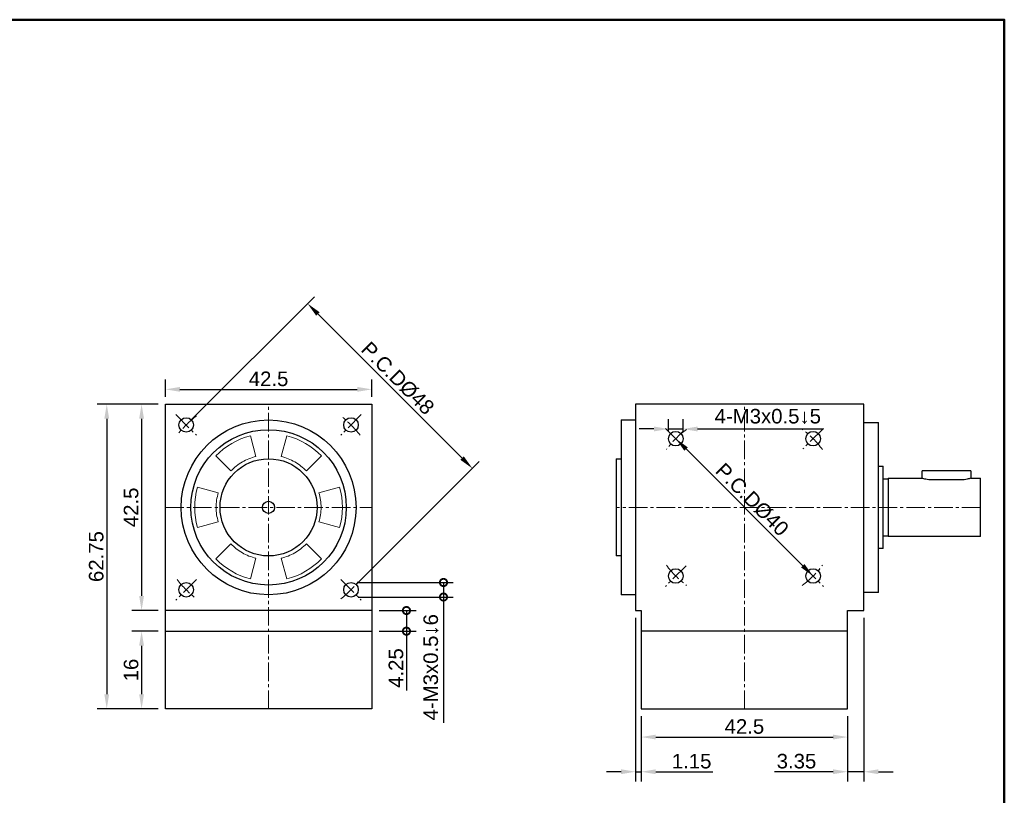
# Model space of a CAD drawing. Header units: millimetres. Extents: x 2723 to 3130, y 721 to 1006.
# Tile 8 of 8: x 2927 to 3130, y 847 to 1006. Entities that reach past the tile are written whole.
import ezdxf

# ---------------------------------------------------------------- set-up
doc = ezdxf.new("R2010")
doc.units = ezdxf.units.MM
doc.linetypes.add('CENTER2', pattern=[28.575, 19.05, -3.175, 3.175, -3.175])
for name, color, linetype, lineweight in [('中心線', 6, 'CENTER2', 5), ('圖框', 7, 'Continuous', 50), ('標註', 4, 'Continuous', 13)]:
    doc.layers.add(name, color=color, linetype=linetype, lineweight=lineweight)
doc.layers.add('產品', color=7, linetype='Continuous')
doc.styles.get("Standard").update_dxf_attribs({"font": 'arial.ttf'})
doc.dimstyles.new('yuetai', dxfattribs={"dimtxt": 3, "dimasz": 3, "dimexe": 2, "dimexo": 1.5, "dimtad": 1, "dimdsep": 46, "dimtxsty": 'Standard', "dimcen": 0, "dimadec": 0, "dimazin": 0, "dimtfac": 1, "dimtmove": 0, "dimatfit": 3, "dimfxl": 1, "dimarcsym": 0})

# ---------------------------------------------------------------- blocks, each defined once
blk = doc.blocks.new('標題欄框 下標註')
at = {"layer": '圖框'}
blk.add_lwpolyline([(2.28, 89.91), (287.28, 89.91), (287.28, 273.91), (2.28, 273.91)], close=True, dxfattribs=at)
blk = doc.blocks.new('*D19')
at = {"layer": 'Defpoints', "color": 0, "transparency": 16777216}
for p in [(2957.14, 927.06), (2952.24, 884.56), (2957.14, 884.56)]:
    blk.add_point(p, dxfattribs=at)
at = {"layer": '標註', "color": 0, "lineweight": -2, "transparency": 16777216}
for p, q in [((2955.64, 927.06), (2950.24, 927.06)), ((2952.24, 924.06), (2952.24, 887.56)), ((2955.64, 884.56), (2950.24, 884.56))]:
    blk.add_line(p, q, dxfattribs=at)
at = {"layer": '標註', "color": 0, "transparency": 16777216}
for points in [[(2951.74, 924.06), (2952.74, 924.06), (2952.24, 927.06)], [(2951.74, 887.56), (2952.74, 887.56), (2952.24, 884.56)]]:
    blk.add_solid(points, dxfattribs=at)
at = {"layer": '標註', "color": 0, "transparency": 16777216, "insert": (2950.09, 905.81), "char_height": 3, "attachment_point": 5, "rotation": 90}
blk.add_mtext('42.5', dxfattribs=at)
blk = doc.blocks.new('*D20')
at = {"layer": 'Defpoints', "color": 0, "transparency": 16777216}
for p in [(2957.14, 880.31), (2952.24, 864.31), (2957.14, 864.31)]:
    blk.add_point(p, dxfattribs=at)
at = {"layer": '標註', "color": 0, "lineweight": -2, "transparency": 16777216}
for p, q in [((2955.64, 880.31), (2950.24, 880.31)), ((2952.24, 877.31), (2952.24, 867.31)), ((2955.64, 864.31), (2950.24, 864.31))]:
    blk.add_line(p, q, dxfattribs=at)
at = {"layer": '標註', "color": 0, "transparency": 16777216}
for points in [[(2951.74, 877.31), (2952.74, 877.31), (2952.24, 880.31)], [(2951.74, 867.31), (2952.74, 867.31), (2952.24, 864.31)]]:
    blk.add_solid(points, dxfattribs=at)
at = {"layer": '標註', "color": 0, "transparency": 16777216, "insert": (2950.09, 872.31), "char_height": 3, "attachment_point": 5, "rotation": 90}
blk.add_mtext('16', dxfattribs=at)
blk = doc.blocks.new('*D37')
at = {"layer": 'Defpoints', "color": 0, "transparency": 16777216}
for p in [(2957.14, 927.06), (2945.07, 864.31), (2957.14, 864.31)]:
    blk.add_point(p, dxfattribs=at)
at = {"layer": '標註', "color": 0, "lineweight": -2, "transparency": 16777216}
for p, q in [((2955.64, 927.06), (2943.07, 927.06)), ((2945.07, 924.06), (2945.07, 867.31)), ((2955.64, 864.31), (2943.07, 864.31))]:
    blk.add_line(p, q, dxfattribs=at)
at = {"layer": '標註', "color": 0, "transparency": 16777216}
for points in [[(2944.57, 924.06), (2945.57, 924.06), (2945.07, 927.06)], [(2944.57, 867.31), (2945.57, 867.31), (2945.07, 864.31)]]:
    blk.add_solid(points, dxfattribs=at)
at = {"layer": '標註', "color": 0, "transparency": 16777216, "insert": (2942.91, 895.68), "char_height": 3, "attachment_point": 5, "rotation": 90}
blk.add_mtext('62.75', dxfattribs=at)
blk = doc.blocks.new('*D38')
at = {"layer": 'Defpoints', "color": 0, "transparency": 16777216}
for p in [(3062.23, 919.95), (3090.51, 891.67), (3090.51, 891.67)]:
    blk.add_point(p, dxfattribs=at)
at = {"layer": '標註', "color": 0, "lineweight": -2, "transparency": 16777216}
for p, q in [((3063.29, 921.01), (3063.64, 921.37)), ((3064.35, 917.83), (3088.39, 893.79)), ((3091.57, 892.73), (3091.93, 893.08))]:
    blk.add_line(p, q, dxfattribs=at)
at = {"layer": '標註', "color": 0, "transparency": 16777216}
for points in [[(3064.7, 918.18), (3064, 917.48), (3062.23, 919.95)], [(3088.74, 894.14), (3088.04, 893.43), (3090.51, 891.67)]]:
    blk.add_solid(points, dxfattribs=at)
at = {"layer": '標註', "color": 0, "transparency": 16777216, "insert": (3077.95, 907.39), "char_height": 3, "attachment_point": 5, "rotation": 315}
blk.add_mtext('P.C.DØ40', dxfattribs=at)
blk = doc.blocks.new('*D39')
at = {"layer": 'Defpoints', "color": 0, "transparency": 16777216}
for p in [(3063.73, 921.95), (3060.73, 919.95), (3063.73, 919.95)]:
    blk.add_point(p, dxfattribs=at)
at = {"layer": '標註', "color": 0, "lineweight": -2, "transparency": 16777216}
for p, q in [((3060.73, 921.45), (3060.73, 923.95)), ((3063.73, 921.45), (3063.73, 923.95)), ((3057.73, 921.95), (3054.73, 921.95)), ((3060.73, 921.95), (3063.73, 921.95)), ((3066.73, 921.95), (3092.65, 921.95))]:
    blk.add_line(p, q, dxfattribs=at)
at = {"layer": '標註', "color": 0, "transparency": 16777216}
for points in [[(3057.73, 922.45), (3057.73, 921.45), (3060.73, 921.95)], [(3066.73, 922.45), (3066.73, 921.45), (3063.73, 921.95)]]:
    blk.add_solid(points, dxfattribs=at)
at = {"layer": '標註', "color": 0, "transparency": 16777216, "insert": (3081.19, 924.52), "char_height": 3, "attachment_point": 5}
blk.add_mtext('4-M3x0.5↓5', dxfattribs=at)
blk = doc.blocks.new('_DotSmall')
at = {"color": 0, "linetype": 'ByBlock', "const_width": 0.5}
blk.add_lwpolyline([(-0.0625, 0, 1), (0.0625, 0, 1)], format="xyb", close=True, dxfattribs=at)
blk = doc.blocks.new('*D42')
at = {"layer": 'Defpoints', "color": 0, "transparency": 16777216}
for p in [(2995.36, 890.34), (2995.36, 887.34), (3014.41, 887.34)]:
    blk.add_point(p, dxfattribs=at)
at = {"layer": '標註', "color": 0, "lineweight": -2, "transparency": 16777216}
for p, q in [((2996.86, 890.34), (3016.41, 890.34)), ((3014.41, 890.34), (3014.41, 887.34)), ((2996.86, 887.34), (3016.41, 887.34)), ((3014.41, 887.34), (3014.41, 861.44))]:
    blk.add_line(p, q, dxfattribs=at)
at = {"layer": '標註', "color": 0, "lineweight": -2, "transparency": 16777216, "xscale": 3, "yscale": 3, "zscale": 3}
for p, rotation in [((3014.41, 890.34), 90), ((3014.41, 887.34), 270)]:
    blk.add_blockref('_DotSmall', p, dxfattribs=dict(at, rotation=rotation))
at = {"layer": '標註', "color": 0, "transparency": 16777216, "insert": (3011.84, 872.89), "char_height": 3, "attachment_point": 5, "rotation": 90}
blk.add_mtext('4-M3x0.5↓6', dxfattribs=at)
blk = doc.blocks.new('*D41')
at = {"layer": 'Defpoints', "color": 0, "transparency": 16777216}
for p in [(2999.64, 884.56), (2999.64, 880.31), (3006.78, 880.31)]:
    blk.add_point(p, dxfattribs=at)
at = {"layer": '標註', "color": 0, "lineweight": -2, "transparency": 16777216}
for p, q in [((3001.14, 884.56), (3008.78, 884.56)), ((3006.78, 884.56), (3006.78, 880.31)), ((3001.14, 880.31), (3008.78, 880.31)), ((3006.78, 880.31), (3006.78, 868.12))]:
    blk.add_line(p, q, dxfattribs=at)
at = {"layer": '標註', "color": 0, "lineweight": -2, "transparency": 16777216, "xscale": 3, "yscale": 3, "zscale": 3}
for p, rotation in [((3006.78, 884.56), 90), ((3006.78, 880.31), 270)]:
    blk.add_blockref('_DotSmall', p, dxfattribs=dict(at, rotation=rotation))
at = {"layer": '標註', "color": 0, "transparency": 16777216, "insert": (3004.63, 872.72), "char_height": 3, "attachment_point": 5, "rotation": 90}
blk.add_mtext('4.25', dxfattribs=at)
blk = doc.blocks.new('*D43')
at = {"layer": 'Defpoints', "color": 0, "transparency": 16777216}
for p in [(3100.97, 884.56), (3097.62, 864.31), (3097.62, 851.37)]:
    blk.add_point(p, dxfattribs=at)
at = {"layer": '標註', "color": 0, "lineweight": -2, "transparency": 16777216}
for p, q in [((3100.97, 883.06), (3100.97, 849.37)), ((3097.62, 862.81), (3097.62, 849.37)), ((3094.62, 851.37), (3082.56, 851.37)), ((3100.97, 851.37), (3097.62, 851.37)), ((3103.97, 851.37), (3106.97, 851.37))]:
    blk.add_line(p, q, dxfattribs=at)
at = {"layer": '標註', "color": 0, "transparency": 16777216}
for points in [[(3094.62, 851.87), (3094.62, 850.87), (3097.62, 851.37)], [(3103.97, 851.87), (3103.97, 850.87), (3100.97, 851.37)]]:
    blk.add_solid(points, dxfattribs=at)
at = {"layer": '標註', "color": 0, "transparency": 16777216, "insert": (3087.09, 853.53), "char_height": 3, "attachment_point": 5}
blk.add_mtext('3.35', dxfattribs=at)
blk = doc.blocks.new('*D44')
at = {"layer": 'Defpoints', "color": 0, "transparency": 16777216}
for p in [(3053.97, 884.56), (3055.12, 864.31), (3055.12, 851.37)]:
    blk.add_point(p, dxfattribs=at)
at = {"layer": '標註', "color": 0, "lineweight": -2, "transparency": 16777216}
for p, q in [((3053.97, 883.06), (3053.97, 849.37)), ((3055.12, 862.81), (3055.12, 849.37)), ((3050.97, 851.37), (3047.97, 851.37)), ((3053.97, 851.37), (3055.12, 851.37)), ((3058.12, 851.37), (3069.9, 851.37))]:
    blk.add_line(p, q, dxfattribs=at)
at = {"layer": '標註', "color": 0, "transparency": 16777216}
for points in [[(3050.97, 851.87), (3050.97, 850.87), (3053.97, 851.37)], [(3058.12, 851.87), (3058.12, 850.87), (3055.12, 851.37)]]:
    blk.add_solid(points, dxfattribs=at)
at = {"layer": '標註', "color": 0, "transparency": 16777216, "insert": (3065.51, 853.53), "char_height": 3, "attachment_point": 5}
blk.add_mtext('1.15', dxfattribs=at)
blk = doc.blocks.new('*D45')
at = {"layer": 'Defpoints', "color": 0, "transparency": 16777216}
for p in [(3055.12, 864.31), (3097.62, 864.31), (3097.62, 858.51)]:
    blk.add_point(p, dxfattribs=at)
at = {"layer": '標註', "color": 0, "lineweight": -2, "transparency": 16777216}
for p, q in [((3055.12, 862.81), (3055.12, 856.51)), ((3097.62, 862.81), (3097.62, 856.51)), ((3058.12, 858.51), (3094.62, 858.51))]:
    blk.add_line(p, q, dxfattribs=at)
at = {"layer": '標註', "color": 0, "transparency": 16777216}
for points in [[(3058.12, 859.01), (3058.12, 858.01), (3055.12, 858.51)], [(3094.62, 859.01), (3094.62, 858.01), (3097.62, 858.51)]]:
    blk.add_solid(points, dxfattribs=at)
at = {"layer": '標註', "color": 0, "transparency": 16777216, "insert": (3076.37, 860.67), "char_height": 3, "attachment_point": 5}
blk.add_mtext('42.5', dxfattribs=at)
blk = doc.blocks.new('*D50')
at = {"layer": 'Defpoints', "color": 0, "transparency": 16777216}
for p in [(2986.42, 947.77), (2961.42, 922.78), (2995.36, 888.84)]:
    blk.add_point(p, dxfattribs=at)
at = {"layer": '標註', "color": 0, "lineweight": -2, "transparency": 16777216}
for p, q in [((2962.48, 923.84), (2987.83, 949.19)), ((3018.24, 915.95), (2988.54, 945.65)), ((2996.43, 889.9), (3021.77, 915.24))]:
    blk.add_line(p, q, dxfattribs=at)
at = {"layer": '標註', "color": 0, "transparency": 16777216}
for points in [[(2988.89, 946), (2988.18, 945.3), (2986.42, 947.77)], [(3018.59, 916.31), (3017.88, 915.6), (3020.36, 913.83)]]:
    blk.add_solid(points, dxfattribs=at)
at = {"layer": '標註', "color": 0, "transparency": 16777216, "insert": (3004.97, 932.39), "char_height": 3, "attachment_point": 5, "rotation": 315}
blk.add_mtext('P.C.DØ48', dxfattribs=at)
blk = doc.blocks.new('*D56')
at = {"layer": 'Defpoints', "color": 0, "transparency": 16777216}
for p in [(2999.64, 930.11), (2957.14, 927.06), (2999.64, 927.06)]:
    blk.add_point(p, dxfattribs=at)
at = {"layer": '標註', "color": 0, "lineweight": -2, "transparency": 16777216}
for p, q in [((2957.14, 928.56), (2957.14, 932.11)), ((2999.64, 928.56), (2999.64, 932.11)), ((2960.14, 930.11), (2996.64, 930.11))]:
    blk.add_line(p, q, dxfattribs=at)
at = {"layer": '標註', "color": 0, "transparency": 16777216}
for points in [[(2960.14, 930.61), (2960.14, 929.61), (2957.14, 930.11)], [(2996.64, 930.61), (2996.64, 929.61), (2999.64, 930.11)]]:
    blk.add_solid(points, dxfattribs=at)
at = {"layer": '標註', "color": 0, "transparency": 16777216, "insert": (2978.39, 932.26), "char_height": 3, "attachment_point": 5}
blk.add_mtext('42.5', dxfattribs=at)

msp = doc.modelspace()

# ---------------------------------------------------------------- linework, layer by layer
at = {"layer": '中心線', "ltscale": 0.2}
for p, q in [((2978.394, 864.309), (2978.394, 927.059)), ((3076.369, 864.309), (3076.369, 927.059)), ((2959.302, 924.901), (2963.545, 920.658)), ((2997.486, 924.901), (2993.244, 920.658)), ((3060.106, 922.073), (3064.349, 917.83)), ((3092.633, 922.073), (3088.39, 917.83)), ((2957.144, 905.809), (2999.644, 905.809)), ((3124.969, 905.809), (3049.969, 905.809)), ((3064.349, 893.788), (3060.106, 889.546)), ((3088.39, 893.788), (3092.633, 889.546)), ((2963.545, 890.96), (2959.302, 886.717)), ((2993.244, 890.96), (2997.486, 886.717))]:
    msp.add_line(p, q, dxfattribs=at)
for centre, radius, start, end in [((2978.394, 905.809), 24, 128.22261, 141.77739), ((2978.394, 905.809), 24, 38.22261, 51.77739), ((3076.369, 905.809), 20, 126.54531, 143.45469), ((3076.369, 905.809), 20, 36.54531, 53.45469), ((3076.369, 905.809), 20, 216.54531, 233.45469), ((3076.369, 905.809), 20, 306.54531, 323.45469), ((2978.394, 905.809), 24, 218.22261, 231.77739), ((2978.394, 905.809), 24, 308.22261, 321.77739)]:
    msp.add_arc(centre, radius, start, end, dxfattribs=at)
at = {"layer": '產品'}
for p, q in [((2957.144, 864.309), (2957.144, 927.059)), ((2957.144, 927.059), (2999.644, 927.059)), ((2999.644, 927.059), (2999.644, 864.309)), ((3100.969, 927.059), (3053.969, 927.059)), ((3053.969, 927.059), (3053.969, 884.559)), ((3100.969, 884.559), (3100.969, 927.059)), ((3050.969, 923.809), (3053.969, 923.809)), ((3050.969, 923.809), (3050.969, 887.809)), ((3100.969, 923.309), (3103.969, 923.309)), ((3103.969, 888.309), (3103.969, 923.309)), ((3049.969, 915.809), (3050.969, 915.809)), ((3049.969, 915.809), (3049.969, 895.809)), ((3103.969, 914.309), (3104.969, 914.309)), ((3104.969, 897.309), (3104.969, 914.309)), ((3112.969, 911.809), (3112.969, 913.309)), ((3122.969, 913.309), (3112.969, 913.309)), ((3122.969, 913.309), (3122.969, 911.809)), ((3104.969, 911.709), (3105.969, 911.709)), ((3105.969, 911.809), (3112.969, 911.809)), ((3105.969, 911.809), (3105.969, 899.809)), ((3120.979, 911.462), (3114.969, 911.462)), ((3122.969, 911.809), (3124.969, 911.809)), ((3124.969, 899.809), (3124.969, 911.809)), ((3105.969, 899.909), (3104.969, 899.909)), ((3124.969, 899.809), (3105.969, 899.809)), ((3104.969, 897.309), (3103.969, 897.309)), ((3050.969, 895.809), (3049.969, 895.809)), ((3103.969, 888.309), (3100.969, 888.309)), ((3053.969, 887.809), (3050.969, 887.809)), ((2999.644, 884.559), (2957.144, 884.559)), ((3053.969, 884.559), (3055.119, 884.559)), ((3055.119, 884.559), (3055.119, 880.309)), ((3097.619, 880.309), (3097.619, 884.559)), ((3097.619, 884.559), (3100.969, 884.559)), ((2957.144, 880.309), (2999.644, 880.309)), ((3097.619, 880.309), (3055.119, 880.309)), ((3055.119, 880.309), (3055.119, 864.309)), ((3097.619, 864.309), (3097.619, 880.309)), ((2999.644, 864.309), (2957.144, 864.309)), ((3055.119, 864.309), (3097.619, 864.309))]:
    msp.add_line(p, q, dxfattribs=at)
at = {"layer": '產品', "lineweight": 5}
for p, q in [((2974.654, 920.542), (2975.793, 916.291)), ((2980.996, 916.291), (2982.135, 920.542)), ((2970.618, 913.303), (2967.506, 916.415)), ((2989.283, 916.415), (2986.171, 913.303)), ((2963.765, 909.936), (2968.016, 908.797)), ((2988.773, 908.797), (2993.023, 909.936)), ((2968.016, 902.821), (2963.765, 901.682)), ((2993.023, 901.682), (2988.773, 902.821)), ((2967.506, 895.203), (2970.618, 898.315)), ((2986.171, 898.315), (2989.283, 895.203)), ((2975.793, 895.327), (2974.654, 891.077)), ((2982.135, 891.077), (2980.996, 895.327))]:
    msp.add_line(p, q, dxfattribs=at)
at = {"layer": '產品'}
for centre, radius in [((2961.424, 922.78), 1.5), ((2978.394, 905.809), 18), ((2995.365, 922.78), 1.5), ((2978.394, 905.809), 16), ((3062.227, 919.951), 1.5), ((3090.512, 919.951), 1.5), ((2978.394, 905.809), 10), ((2978.394, 905.809), 1.25), ((3062.227, 891.667), 1.5), ((3090.512, 891.667), 1.5), ((2961.424, 888.839), 1.5), ((2995.365, 888.839), 1.5)]:
    msp.add_circle(centre, radius, dxfattribs=at)
at = {"layer": '產品', "lineweight": 5}
for start, end in [(104.24609, 135.75391), (44.24609, 75.75391), (164.24609, 195.75391), (344.24609, 15.75391), (224.24609, 255.75391), (284.24609, 315.75391)]:
    msp.add_arc((2978.394, 905.809), 15.2, start, end, dxfattribs=at)
for points, knots in [([(2975.793, 916.291), (2975.308, 916.15), (2974.338, 915.868), (2972.979, 915.188), (2971.711, 914.352), (2970.982, 913.653), (2970.618, 913.303)], [0, 0, 0, 0, 0.2499547, 0.4999992, 0.7499548, 1, 1, 1, 1]), ([(2986.171, 913.303), (2985.807, 913.653), (2985.077, 914.352), (2983.81, 915.188), (2982.451, 915.868), (2981.481, 916.15), (2980.996, 916.291)], [0, 0, 0, 0, 0.24995462, 0.49999906, 0.74995463, 1, 1, 1, 1]), ([(2968.016, 908.797), (2967.896, 908.307), (2967.655, 907.326), (2967.564, 905.809), (2967.655, 904.293), (2967.895, 903.312), (2968.016, 902.821)], [0, 0, 0, 0, 0.2499547, 0.4999991, 0.7499547, 1, 1, 1, 1]), ([(2988.773, 902.821), (2988.893, 903.312), (2989.134, 904.293), (2989.224, 905.809), (2989.134, 907.325), (2988.893, 908.306), (2988.773, 908.797)], [0, 0, 0, 0, 0.2499547, 0.4999991, 0.7499547, 1, 1, 1, 1]), ([(2970.618, 898.315), (2970.982, 897.966), (2971.711, 897.266), (2972.979, 896.43), (2974.338, 895.75), (2975.308, 895.468), (2975.793, 895.327)], [0, 0, 0, 0, 0.24995462, 0.49999906, 0.74995463, 1, 1, 1, 1]), ([(2980.996, 895.327), (2981.481, 895.468), (2982.451, 895.75), (2983.809, 896.43), (2985.077, 897.266), (2985.807, 897.965), (2986.171, 898.315)], [0, 0, 0, 0, 0.2499547, 0.4999992, 0.7499548, 1, 1, 1, 1])]:
    msp.add_open_spline(points, degree=3, knots=knots, dxfattribs=at)
at = {"layer": '產品'}
for points, knots in [([(3114.969, 911.462), (3114.751, 911.47), (3114.315, 911.485), (3113.728, 911.591), (3113.272, 911.708), (3112.996, 911.798), (3112.989, 911.801), (3112.986, 911.802)], [0, 0, 0, 0, 0.2061806, 0.4120718, 0.6253732, 0.8442155, 1, 1, 1, 1]), ([(3122.962, 911.802), (3122.969, 911.804), (3122.999, 911.814), (3122.838, 911.76), (3122.494, 911.657), (3121.962, 911.537), (3121.422, 911.47), (3121.085, 911.464), (3120.979, 911.462)], [0, 0, 0, 0, 0.0585499, 0.2611387, 0.4665283, 0.6816533, 0.8997158, 1, 1, 1, 1])]:
    msp.add_open_spline(points, degree=3, knots=knots, dxfattribs=at)

# ---------------------------------------------------------------- block references
at = {"layer": '圖框', "xscale": 1.426940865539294, "yscale": 1.426940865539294, "zscale": 1.426940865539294}
msp.add_blockref('標題欄框 下標註', (2719.95, 615.38), dxfattribs=at)

# ---------------------------------------------------------------- dimensions: what is measured, and where the dimension line sits
at = {"layer": '標註'}
for p1, p2, distance, picture, middle in [((2995.365, 888.839), (2961.424, 922.78), -35.344, '*D50', (3004.971, 932.385)), ((3062.227, 919.951), (3090.512, 891.667), 0, '*D38', (3077.954, 907.394))]:
    dim = msp.add_aligned_dim(p1=p1, p2=p2, distance=distance, text='P.C.DØ<>', dimstyle='yuetai', dxfattribs=at)
    dim.commit()
    dim.dimension.update_dxf_attribs({"geometry": picture, "text_midpoint": middle})
for base, p1, p2, picture, middle in [((2999.644, 930.108), (2957.144, 927.059), (2999.644, 927.059), '*D56', (2978.394, 932.265)), ((3055.119, 851.368), (3053.969, 884.559), (3055.119, 864.309), '*D44', (3065.511, 853.525)), ((3097.619, 851.368), (3100.969, 884.559), (3097.619, 864.309), '*D43', (3087.088, 853.526)), ((3097.619, 858.511), (3055.119, 864.309), (3097.619, 864.309), '*D45', (3076.369, 860.668))]:
    dim = msp.add_linear_dim(base=base, p1=p1, p2=p2, dimstyle='yuetai', dxfattribs=at)
    dim.commit()
    dim.dimension.update_dxf_attribs({"geometry": picture, "text_midpoint": middle})
for base, p1, p2, picture, middle in [((2945.07, 864.309), (2957.144, 927.059), (2957.144, 864.309), '*D37', (2942.913, 895.684)), ((2952.245, 884.559), (2957.144, 927.059), (2957.144, 884.559), '*D19', (2950.088, 905.809)), ((2952.245, 864.309), (2957.144, 880.309), (2957.144, 864.309), '*D20', (2950.088, 872.309))]:
    dim = msp.add_linear_dim(base=base, p1=p1, p2=p2, angle=90, dimstyle='yuetai', dxfattribs=at)
    dim.commit()
    dim.dimension.update_dxf_attribs({"geometry": picture, "text_midpoint": middle})
dim = msp.add_linear_dim(base=(3063.727, 921.951), p1=(3060.727, 919.951), p2=(3063.727, 919.951), angle=180, text='4-M<>x0.5↓5', dimstyle='yuetai', dxfattribs=at)
dim.commit()
dim.dimension.update_dxf_attribs({"geometry": '*D39', "text_midpoint": (3081.19, 924.521)})
dim = msp.add_linear_dim(base=(3014.412, 887.339), p1=(2995.365, 890.339), p2=(2995.365, 887.339), angle=270, text='4-M<>x0.5↓6', dimstyle='yuetai', override={"dimblk1": 'DotSmall', "dimblk2": 'DotSmall', "dimsah": 1}, dxfattribs=at)
dim.commit()
dim.dimension.update_dxf_attribs({"geometry": '*D42', "text_midpoint": (3011.842, 872.888)})
dim = msp.add_linear_dim(base=(3006.784, 880.309), p1=(2999.644, 884.559), p2=(2999.644, 880.309), angle=90, dimstyle='yuetai', override={"dimblk1": 'DotSmall', "dimblk2": 'DotSmall', "dimsah": 1}, dxfattribs=at)
dim.commit()
dim.dimension.update_dxf_attribs({"geometry": '*D41', "text_midpoint": (3004.627, 872.716)})

doc.saveas('drawing.dxf')
